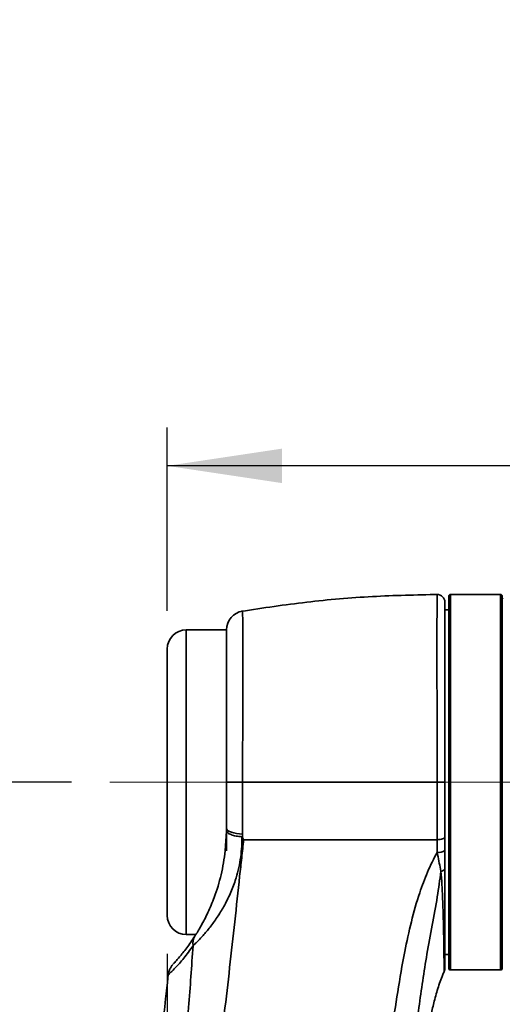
# Model space of a CAD drawing. Header units: millimetres. Extents: x 0 to 297, y 0 to 209.
# Tile 15 of 42: x 65 to 78, y 109 to 134. Entities that reach past the tile are written whole.
import ezdxf

# ---------------------------------------------------------------- set-up
doc = ezdxf.new("R2010")
doc.units = ezdxf.units.MM
doc.linetypes.add('CENTERX2', pattern=[20.32, 12.7, -2.54, 2.54, -2.54])
doc.layers.add('图层0', color=7, linetype='Continuous')
doc.styles.add('SLDTEXTSTYLE1', font='TXT', dxfattribs={"width": 0.7, "bigfont": 'bigfont'})
doc.styles.add('SLDTEXTSTYLE2', font='TXT', dxfattribs={"width": 0.7})
doc.dimstyles.new('SLDDIMSTYLE0', dxfattribs={"dimtxt": 4.5, "dimasz": 3, "dimexe": 0, "dimexo": 0.0625, "dimgap": 1.125, "dimtad": 2, "dimlfac": 10, "dimrnd": 1e-09, "dimzin": 12, "dimdsep": 46, "dimtxsty": 'SLDTEXTSTYLE2', "dimsah": 1, "dimcen": 0.09, "dimadec": 0, "dimazin": 3, "dimtfac": 1, "dimtofl": 0, "dimtmove": 0, "dimatfit": 3, "dimfxl": 0, "dimfrac": 2, "dimtolj": 1, "dimtzin": 12, "dimarcsym": 0})
doc.dimstyles.new('SLDDIMSTYLE7', dxfattribs={"dimtxt": 3.5, "dimasz": 3, "dimexe": 0, "dimexo": 0.0625, "dimgap": 0.875, "dimtad": 0, "dimtih": 1, "dimtoh": 1, "dimlfac": 3, "dimrnd": 1e-09, "dimzin": 12, "dimdsep": 46, "dimtxsty": 'SLDTEXTSTYLE2', "dimblk1": 'NONE', "dimblk2": 'NONE', "dimsah": 1, "dimcen": 0, "dimadec": 0, "dimazin": 3, "dimtol": 1, "dimtp": 0.03, "dimtm": -0.01, "dimtfac": 1, "dimtmove": 0, "dimatfit": 3, "dimldrblk": 'NONE', "dimfxl": 0, "dimfrac": 2, "dimtolj": 1, "dimarcsym": 0})
doc.dimstyles.new('SLDDIMSTYLE8', dxfattribs={"dimtxt": 3.5, "dimasz": 3, "dimexe": 0, "dimexo": 0.0625, "dimgap": 0.875, "dimtad": 0, "dimtih": 1, "dimtoh": 1, "dimlfac": 3, "dimrnd": 1e-09, "dimzin": 12, "dimdsep": 46, "dimtxsty": 'SLDTEXTSTYLE2', "dimblk1": 'NONE', "dimblk2": 'NONE', "dimsah": 1, "dimcen": 0, "dimadec": 0, "dimazin": 3, "dimtfac": 1, "dimtmove": 0, "dimatfit": 3, "dimldrblk": 'NONE', "dimfxl": 0, "dimfrac": 2, "dimtolj": 1, "dimtzin": 12, "dimarcsym": 0})

# ---------------------------------------------------------------- blocks, each defined once
blk = doc.blocks.new('_D_1')
at = {"layer": '图层0'}
for p, q in [((68.911, 118.901), (68.911, 123.682)), ((91.605, 119.392), (91.605, 123.682)), ((91.605, 122.682), (68.911, 122.682)), ((91.605, 122.682), (103.122, 122.682))]:
    blk.add_line(p, q, dxfattribs=at)
for points in [[(68.911, 122.682), (71.911, 122.232), (71.911, 123.132)], [(91.605, 122.682), (88.605, 123.132), (88.605, 122.232)]]:
    blk.add_solid(points, dxfattribs=at)
at = {"layer": '图层0', "insert": (95.266, 128.482), "char_height": 4.5, "attachment_point": 1, "style": 'SLDTEXTSTYLE2'}
blk.add_mtext('227', dxfattribs=at)
blk = doc.blocks.new('_D_4')
at = {"layer": '图层0'}
for p, q in [((69.661, 163.926), (49.561, 163.926)), ((50.561, 163.926), (50.561, 114.426)), ((66.411, 114.426), (49.561, 114.426))]:
    blk.add_line(p, q, dxfattribs=at)
for points in [[(50.561, 163.926), (50.111, 160.926), (51.011, 160.926)], [(50.561, 114.426), (51.011, 117.426), (50.111, 117.426)]]:
    blk.add_solid(points, dxfattribs=at)
at = {"layer": '图层0', "insert": (44.76, 135.248), "char_height": 4.5, "attachment_point": 1, "rotation": 90, "style": 'SLDTEXTSTYLE2'}
blk.add_mtext('495', dxfattribs=at)
blk = doc.blocks.new('_D_5')
at = {"layer": '图层0'}
for p, q in [((66.411, 114.426), (49.561, 114.426)), ((50.561, 114.426), (50.561, 68.926)), ((64.061, 68.926), (49.561, 68.926))]:
    blk.add_line(p, q, dxfattribs=at)
for points in [[(50.561, 114.426), (50.111, 111.426), (51.011, 111.426)], [(50.561, 68.926), (51.011, 71.926), (50.111, 71.926)]]:
    blk.add_solid(points, dxfattribs=at)
at = {"layer": '图层0', "insert": (44.76, 87.748), "char_height": 4.5, "attachment_point": 1, "rotation": 90, "style": 'SLDTEXTSTYLE2'}
blk.add_mtext('455', dxfattribs=at)
blk = doc.blocks.new('_D_8')
at = {"layer": '图层0'}
for p, q in [((68.911, 109.951), (68.911, 105.443)), ((68.911, 106.443), (53.365, 106.443)), ((68.911, 106.443), (84.161, 106.443))]:
    blk.add_line(p, q, dxfattribs=at)
for points in [[(68.911, 106.443), (71.911, 105.993), (71.911, 106.893)], [(84.161, 106.443), (81.161, 106.893), (81.161, 105.993)]]:
    blk.add_solid(points, dxfattribs=at)
at = {"layer": '图层0', "insert": (53.365, 112.244), "char_height": 4.5, "attachment_point": 1, "style": 'SLDTEXTSTYLE2'}
blk.add_mtext('152.5', dxfattribs=at)
blk = doc.blocks.new('_D_10')
at = {"layer": '图层0'}
for p, q in [((81.004, 182.326), (41.517, 182.326)), ((42.517, 182.326), (42.517, 46.926)), ((75.411, 46.926), (41.517, 46.926))]:
    blk.add_line(p, q, dxfattribs=at)
for start, end in [(63.4349, 116.5651), (243.4349, 296.5651)]:
    blk.add_arc((39.898, 114.626), 5.856, start, end, dxfattribs=at)
for points in [[(42.517, 182.326), (42.067, 179.326), (42.967, 179.326)], [(42.517, 46.926), (42.967, 49.926), (42.067, 49.926)]]:
    blk.add_solid(points, dxfattribs=at)
at = {"layer": '图层0', "insert": (36.716, 109.389), "char_height": 4.5, "attachment_point": 1, "rotation": 90, "style": 'SLDTEXTSTYLE2'}
blk.add_mtext('1354', dxfattribs=at)
blk = doc.blocks.new('SW_SYMBOL_HOLE_DEPTH')
at = {"layer": '图层0', "color": 0}
for p, q in [((0, 875), (800, 875)), ((400, 875), (400, 75)), ((100, 555), (400, 75)), ((700, 555), (400, 75))]:
    blk.add_line(p, q, dxfattribs=at)
blk = doc.blocks.new('_D_22')
at = {"layer": '图层0'}
blk.add_line((190.522, 127.2), (169.468, 127.2), dxfattribs=at)
at = {"layer": '图层0', "xscale": 0.004072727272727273, "yscale": 0.004072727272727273, "zscale": 0.004072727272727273}
blk.add_blockref('SW_SYMBOL_HOLE_DEPTH', (183.231, 127.487), dxfattribs=at)
at = {"layer": '图层0', "attachment_point": 1, "style": 'SLDTEXTSTYLE2'}
for s, insert, char_height in [('0.03', (178.575, 132.352), 2), ('%%c', (169.468, 131.712), 3.5), ('+', (177.412, 132.352), 2), ('4', (173.338, 131.712), 3.5), ('6', (186.897, 131.712), 3.5), ('0.01', (178.575, 130.024), 2), ('+', (177.412, 130.024), 2)]:
    blk.add_mtext(s, dxfattribs=dict(at, insert=insert, char_height=char_height))
blk = doc.blocks.new('_None')
blk = doc.blocks.new('_D_23')
at = {"layer": '图层0'}
blk.add_line((232.317, 127.552), (258.142, 127.552), dxfattribs=at)
at = {"layer": '图层0', "char_height": 3.5, "attachment_point": 1}
for s, insert, style in [('贯穿', (249.927, 131.061), 'SLDTEXTSTYLE1'), ('6-', (233.904, 131.061), 'SLDTEXTSTYLE2'), ('%%c', (237.978, 131.061), 'SLDTEXTSTYLE2'), ('6.6', (241.848, 131.061), 'SLDTEXTSTYLE2'), ('圆周均布', (237.876, 126.988), 'SLDTEXTSTYLE1')]:
    blk.add_mtext(s, dxfattribs=dict(at, insert=insert, style=style))

msp = doc.modelspace()

# ---------------------------------------------------------------- linework, layer by layer
at = {"color": 7, "linetype": 'Continuous', "lineweight": 35}
for p, q in [((76.260688, 114.426152), (76.260688, 119.276152)), ((77.610689, 119.326152), (76.310688, 119.326152)), ((77.660689, 119.276152), (77.660689, 109.576152)), ((76.260688, 118.926152), (76.160688, 118.926152)), ((70.460688, 118.401152), (69.410688, 118.401152)), ((70.460695, 118.401143), (70.460688, 118.401152)), ((70.460688, 114.426152), (70.460688, 118.401152)), ((68.910688, 114.426152), (68.910688, 117.901152)), ((68.910688, 110.951152), (68.910688, 114.426152)), ((70.460688, 112.633207), (70.460688, 114.426152)), ((76.260688, 109.576152), (76.260688, 114.426152)), ((70.461245, 113.151471), (70.427336, 112.630739)), ((70.461588, 113.209044), (70.461245, 113.151471)), ((70.879169, 113.070423), (70.878407, 112.984558)), ((70.878407, 112.984558), (70.905454, 112.926151)), ((76.160688, 112.987104), (76.160688, 112.645872)), ((76.160688, 112.645872), (76.160688, 112.173617)), ((69.410688, 110.451152), (69.660664, 110.451152)), ((76.160688, 109.926152), (76.260688, 109.926152)), ((76.310688, 109.526152), (77.610689, 109.526152)), ((68.946119, 109.404784), (68.946438, 109.405074))]:
    msp.add_line(p, q, dxfattribs=at)
at = {"color": 8, "linetype": 'Continuous', "lineweight": 35}
for p, q in [((76.310688, 119.326152), (76.310688, 114.426152)), ((77.610689, 109.526152), (77.610689, 119.326152)), ((69.410688, 118.401152), (69.410688, 114.426152)), ((69.410688, 114.426152), (69.410688, 110.451152)), ((76.310688, 114.426152), (76.310688, 109.526152))]:
    msp.add_line(p, q, dxfattribs=at)
at = {"color": 7, "linetype": 'Continuous', "lineweight": 35, "flags": 128}
for points in [[(75.959443, 114.426152), (75.998637, 114.426152), (76.036361, 114.426152), (76.071154, 114.426151), (76.101669, 114.42615), (76.126722, 114.426149), (76.145345, 114.426148), (76.156815, 114.426147), (76.160688, 114.426146)], [(70.461588, 113.209044), (70.473671, 113.184146), (70.49953, 113.160207), (70.538431, 113.137902), (70.589276, 113.117864), (70.650626, 113.100658), (70.720745, 113.086772), (70.797652, 113.076597), (70.879169, 113.070423)], [(76.160688, 112.173617), (76.158896, 112.162549), (76.153552, 112.15168), (76.144751, 112.141204), (76.132652, 112.131309), (76.117472, 112.122172), (76.099481, 112.113956), (76.079004, 112.106811), (76.056406, 112.100862)]]:
    msp.add_lwpolyline(points, dxfattribs=at)
at = {"color": 7, "linetype": 'Continuous', "lineweight": 35}
for centre, radius, start, end in [((75.960688, 119.12553), 0.2, 359.9999873, 91.075362), ((76.310688, 119.276152), 0.05, 90, 180), ((77.610689, 119.276152), 0.05, 0, 90), ((77.690689, 119.200523), 0.03, 100.4415267, 180.0062243), ((70.960688, 118.398568), 0.5, 99.6129636, 180.0001377), ((69.410688, 117.901152), 0.5, 90, 180), ((76.007167, 112.841482), 0.248661, 258.9776246, 308.1258103), ((69.410688, 110.951152), 0.5, 180, 270), ((69.94019, 110.22163), 0.358669, 148.0174625, 190.1412971), ((75.960689, 109.571997), 0.199999, 336.9991581, 0.0064118), ((76.310688, 109.576152), 0.05, 180, 270), ((77.610689, 109.576152), 0.05, 270, 0)]:
    msp.add_arc(centre, radius, start, end, dxfattribs=at)
for points, knots in [([(75.990392, 119.325703), (75.416314, 119.313505), (74.268448, 119.289115), (72.55117, 119.142506), (71.415951, 118.972007), (70.848283, 118.886749)], [0, 0, 0, 0, 0.333423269, 0.666677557, 1, 1, 1, 1]), ([(76.160688, 119.125321), (76.160688, 119.117633), (76.160688, 119.102225), (76.160688, 118.976767), (76.160688, 118.779059), (76.160688, 118.505631), (76.160688, 118.162824), (76.160688, 117.75668), (76.160688, 117.294199), (76.160688, 116.78242), (76.160688, 116.230715), (76.160688, 115.648022), (76.160688, 115.04336), (76.160688, 114.632093), (76.160688, 114.426146)], [0, 0, 0, 0, 0.083034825, 0.166396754, 0.249468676, 0.332921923, 0.416371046, 0.499600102, 0.582847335, 0.666291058, 0.749715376, 0.832762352, 0.916254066, 1, 1, 1, 1]), ([(70.461463, 118.42193), (70.461459, 118.423336), (70.461396, 118.442279), (70.461645, 118.370927), (70.462116, 118.204095), (70.462737, 117.915555), (70.463191, 117.533285), (70.463204, 117.060121), (70.462837, 116.513945), (70.46223, 115.907291), (70.461751, 115.341566), (70.461495, 114.844218), (70.461465, 114.566097), (70.461449, 114.427037)], [0, 0, 0, 0, 0.008602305, 0.115924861, 0.223247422, 0.330570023, 0.43789262, 0.545215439, 0.652538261, 0.759860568, 0.867182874, 0.933591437, 1, 1, 1, 1]), ([(70.461449, 114.427037), (70.461418, 114.261333), (70.461356, 113.927298), (70.461477, 113.520448), (70.461561, 113.284135), (70.461588, 113.209044)], [0, 0, 0, 0, 0.401765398, 0.80990543, 1, 1, 1, 1]), ([(70.461449, 114.427037), (70.470146, 114.426931), (70.487489, 114.426719), (70.582434, 114.426445), (70.715144, 114.426236), (70.82439, 114.42618), (70.879012, 114.426152)], [0, 0, 0, 0, 0.251122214, 0.500748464, 0.750374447, 1, 1, 1, 1]), ([(70.879013, 114.426152), (70.879013, 114.42615), (70.878477, 114.289841), (70.87816, 113.990481), (70.878787, 113.534245), (70.879043, 113.224001), (70.879169, 113.070423)], [0, 0, 0, 0, 0.000004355, 0.296849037, 0.651923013, 1, 1, 1, 1]), ([(75.959443, 114.426152), (75.482934, 114.426152), (74.53016, 114.426152), (73.206372, 114.426152), (71.98865, 114.426152), (71.248927, 114.426152), (70.879012, 114.426152)], [0, 0, 0, 0, 0.280087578, 0.560032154, 0.779984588, 1, 1, 1, 1]), ([(75.959435, 112.926152), (75.959435, 112.926154), (75.959096, 113.142714), (75.959112, 113.501126), (75.959375, 114.005245), (75.95942, 114.285842), (75.959443, 114.426152)], [0, 0, 0, 0, 0.000003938, 0.447703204, 0.723827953, 1, 1, 1, 1]), ([(76.160688, 114.426146), (76.160688, 114.181833), (76.160688, 113.693394), (76.160688, 113.222473), (76.160688, 112.987104)], [0, 0, 0, 0, 0.500193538, 1, 1, 1, 1]), ([(70.861923, 113.001734), (70.808829, 113.007346), (70.70164, 113.018676), (70.572793, 113.055534), (70.484846, 113.101318), (70.468871, 113.135266), (70.461245, 113.151471)], [0, 0, 0, 0, 0.25200881, 0.508762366, 0.765519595, 1, 1, 1, 1]), ([(70.905454, 112.926152), (70.905454, 112.92615), (70.891629, 112.769479), (70.856852, 112.453515), (70.776956, 111.742731), (70.678298, 110.787162), (70.543004, 109.589825), (70.377128, 108.161126), (70.177978, 106.503199), (69.94741, 104.558187), (69.703848, 102.55575), (69.46573, 100.494274), (69.339241, 99.116022), (69.289336, 98.426155), (69.289336, 98.426153)], [0, 0, 0, 0, 0.000000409, 0.034082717, 0.068170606, 0.150941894, 0.233809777, 0.316672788, 0.446356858, 0.576048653, 0.717378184, 0.858714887, 0.999999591, 1, 1, 1, 1]), ([(70.861923, 113.001734), (70.862059, 112.991435), (70.864653, 112.795268), (70.835159, 112.409623), (70.717298, 111.919433), (70.55901, 111.5109), (70.398058, 111.188416), (70.217976, 110.89594), (70.031245, 110.638503), (69.861932, 110.437091), (69.723234, 110.289018), (69.637887, 110.205123), (69.59808, 110.168545), (69.587124, 110.158477)], [0, 0, 0, 0, 0.008950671, 0.170492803, 0.332067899, 0.438494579, 0.544901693, 0.643629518, 0.74225785, 0.838679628, 0.906531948, 0.974274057, 1, 1, 1, 1]), ([(70.878408, 112.984559), (70.87662, 112.988274), (70.873939, 112.993841), (70.868665, 112.999085), (70.864976, 113.001223), (70.862911, 113.001568), (70.861923, 113.001734)], [0, 0, 0, 0, 0.499601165, 0.748836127, 0.879906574, 1, 1, 1, 1]), ([(75.959435, 112.926152), (75.472615, 112.926152), (74.499251, 112.926152), (73.169701, 112.926152), (71.971254, 112.926152), (71.260757, 112.926152), (70.905454, 112.926152)], [0, 0, 0, 0, 0.2875038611, 0.5748454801, 0.7873899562, 1, 1, 1, 1]), ([(75.959625, 112.597409), (75.959617, 112.707555), (75.95961, 112.817703), (75.959435, 112.92615), (75.959435, 112.926152)], [0, 0, 0, 0, 0.999982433, 1, 1, 1, 1]), ([(69.635963, 110.411603), (69.659574, 110.448811), (69.707798, 110.524808), (69.826505, 110.727384), (69.979971, 111.023682), (70.166808, 111.471677), (70.335063, 112.012396), (70.396442, 112.423713), (70.427336, 112.630739)], [0, 0, 0, 0, 0.08172527, 0.166922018, 0.334803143, 0.507760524, 0.752243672, 1, 1, 1, 1]), ([(74.093247, 98.457151), (74.135195, 99.472458), (74.206655, 101.202077), (74.355363, 103.644203), (74.527378, 105.778602), (74.723433, 107.550241), (74.924104, 108.958086), (75.091955, 109.919008), (75.278059, 110.782762), (75.472679, 111.476009), (75.698027, 112.085602), (75.872175, 112.426315), (75.959625, 112.597409)], [0, 0, 0, 0, 0.212051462, 0.361238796, 0.510508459, 0.658897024, 0.733314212, 0.80771921, 0.863029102, 0.91855388, 0.95910074, 1, 1, 1, 1]), ([(76.056406, 112.100862), (76.02874, 112.243083), (75.997362, 112.404387), (75.963617, 112.57699), (75.959625, 112.597409)], [0, 0, 0, 0, 0.881699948, 1, 1, 1, 1]), ([(76.160688, 112.173617), (76.160688, 111.980009), (76.160688, 111.592873), (76.160688, 111.081891), (76.160688, 110.631468), (76.160688, 110.25299), (76.160688, 109.952847), (76.160688, 109.731788), (76.160688, 109.608415), (76.160688, 109.557214), (76.160688, 109.572431), (76.160688, 109.572657)], [0, 0, 0, 0, 0.12487104, 0.249691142, 0.374659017, 0.499377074, 0.624409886, 0.748652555, 0.873850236, 0.998119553, 1, 1, 1, 1]), ([(69.075792, 109.689523), (69.074099, 109.687735), (69.067348, 109.680605), (69.122865, 109.739956), (69.237689, 109.870603), (69.418035, 110.090228), (69.563284, 110.304425), (69.635963, 110.411603)], [0, 0, 0, 0, 0.0660785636, 0.2634677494, 0.4611409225, 0.730370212, 1, 1, 1, 1]), ([(68.666924, 98.426151), (68.711826, 98.950542), (68.801636, 99.999368), (68.969259, 102.097635), (69.143498, 104.309744), (69.326466, 106.634865), (69.466175, 108.448317), (69.549172, 109.62186), (69.587124, 110.158477)], [0, 0, 0, 0, 0.13410458, 0.268220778, 0.5364297, 0.69947275, 0.86258021, 1, 1, 1, 1]), ([(69.055352, 109.665677), (69.053658, 109.663663), (69.050461, 109.659863), (69.041313, 109.648434), (69.021739, 109.622145), (68.986392, 109.564532), (68.954609, 109.489157), (68.946527, 109.429884), (68.94322, 109.405629)], [0, 0, 0, 0, 0.1021156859, 0.1926681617, 0.2767585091, 0.4714784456, 0.783722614, 1, 1, 1, 1]), ([(74.727125, 98.700501), (74.728418, 98.733397), (74.731341, 98.807752), (74.737191, 98.95039), (74.744386, 99.119328), (74.752354, 99.299236), (74.76112, 99.489779), (74.770746, 99.691332), (74.780325, 99.883839), (74.790052, 100.072015), (74.800109, 100.260152), (74.81308, 100.491697), (74.829441, 100.769097), (74.849765, 101.092502), (74.88242, 101.574592), (74.929108, 102.190155), (74.988255, 102.860626), (75.046056, 103.43893), (75.096934, 103.905925), (75.148362, 104.346212), (75.204307, 104.794736), (75.256569, 105.186951), (75.29894, 105.491407), (75.332577, 105.727583), (75.37512, 106.018), (75.429418, 106.372074), (75.496931, 106.78878), (75.577998, 107.258744), (75.65951, 107.700179), (75.739954, 108.093736), (75.811262, 108.418229), (75.897837, 108.767834), (75.997636, 109.13423), (76.097716, 109.373563), (76.14766, 109.493)], [0, 0, 0, 0, 0.044779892, 0.101216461, 0.149532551, 0.189970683, 0.222904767, 0.248976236, 0.26943364, 0.278335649, 0.293865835, 0.311392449, 0.331021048, 0.356639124, 0.384710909, 0.440297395, 0.496267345, 0.536938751, 0.571746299, 0.602514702, 0.637197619, 0.673977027, 0.69200749, 0.706722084, 0.727933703, 0.758393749, 0.787740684, 0.823410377, 0.866257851, 0.889262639, 0.914264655, 0.941387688, 0.970750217, 1, 1, 1, 1]), ([(68.940924, 109.405358), (68.688965, 107.160735), (68.278499, 103.504034), (67.933425, 99.840624), (67.800171, 98.425955)], [0, 0, 0, 0, 0.613838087, 1, 1, 1, 1])]:
    msp.add_open_spline(points, degree=3, knots=knots, dxfattribs=at)
at = {"color": 8, "linetype": 'Continuous', "lineweight": 35}
for points, knots in [([(75.959443, 114.426152), (75.959443, 114.426154), (75.959443, 114.59628), (75.959147, 115.039357), (75.958069, 115.615429), (75.956888, 116.142245), (75.955724, 116.652224), (75.954768, 117.132729), (75.954255, 117.57198), (75.954069, 117.979248), (75.9544, 118.337531), (75.955173, 118.638596), (75.956164, 118.898931), (75.957382, 119.098683), (75.958447, 119.229816), (75.959253, 119.310768), (75.95927, 119.311028), (75.959279, 119.311179)], [0, 0, 0, 0, 0.000000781, 0.066404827, 0.172873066, 0.2277341, 0.282595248, 0.389022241, 0.443829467, 0.498636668, 0.604131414, 0.658427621, 0.712723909, 0.817560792, 0.871523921, 0.925486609, 1, 1, 1, 1]), ([(70.879307, 118.879031), (70.879351, 118.87787), (70.879436, 118.875597), (70.881498, 118.7703), (70.884058, 118.592201), (70.886958, 118.290492), (70.888817, 117.845387), (70.888813, 117.302139), (70.886995, 116.687508), (70.883853, 116.001413), (70.881024, 115.379103), (70.879325, 114.847604), (70.879117, 114.567082), (70.879012, 114.426152)], [0, 0, 0, 0, 0.076982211, 0.150831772, 0.225734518, 0.334769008, 0.447060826, 0.553493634, 0.662870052, 0.769706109, 0.879669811, 0.939547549, 1, 1, 1, 1]), ([(76.056406, 112.100862), (76.027625, 111.879402), (75.967592, 111.417471), (75.826729, 110.693831), (75.653013, 109.731486), (75.476461, 108.547863), (75.30332, 107.145505), (75.157864, 105.749388), (75.08586, 104.819489), (75.050317, 104.360471)], [0, 0, 0, 0, 0.090859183, 0.189518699, 0.28829399, 0.467215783, 0.646325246, 0.825418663, 1, 1, 1, 1]), ([(76.141644, 109.495364), (76.141668, 109.492686), (76.141856, 109.471824), (76.141043, 109.560922), (76.138917, 109.766852), (76.135029, 110.090839), (76.128386, 110.500758), (76.11868, 110.946326), (76.103813, 111.375456), (76.085939, 111.750693), (76.066277, 111.98382), (76.056406, 112.100862)], [0, 0, 0, 0, 0.0227576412, 0.1773038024, 0.3243192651, 0.4751896, 0.6073118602, 0.7422029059, 0.8504223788, 0.9249039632, 1, 1, 1, 1]), ([(69.587124, 110.158477), (69.505516, 110.045442), (69.341177, 109.817818), (69.135073, 109.591553), (69.000347, 109.455512), (68.935794, 109.395282), (68.943823, 109.402671), (68.946119, 109.404784)], [0, 0, 0, 0, 0.259505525, 0.522577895, 0.719030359, 0.919669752, 1, 1, 1, 1])]:
    msp.add_open_spline(points, degree=3, knots=knots, dxfattribs=at)
at = {"color": 7, "linetype": 'Continuous', "lineweight": 35}
msp.add_open_spline([(76.160688, 112.987116), (76.157657, 112.979097), (76.151595, 112.963059), (76.104993, 112.942861), (76.038426, 112.928785), (75.985765, 112.927038), (75.959435, 112.926164)], degree=3, dxfattribs=at)
at = {"layer": '图层0', "linetype": 'CENTERX2', "lineweight": 18, "ltscale": 2}
msp.add_line((79.610689, 114.426152), (67.410688, 114.426152), dxfattribs=at)

# ---------------------------------------------------------------- dimensions: what is measured, and where the dimension line sits
at = {"layer": '图层0'}
dim = msp.add_linear_dim(base=(42.516772, 46.926152), p1=(82.004053, 182.326152), p2=(76.410688, 46.926152), angle=90, text='(<>)', dimstyle='SLDDIMSTYLE0', dxfattribs=at)
dim.commit()
dim.dimension.update_dxf_attribs({"geometry": '_D_10', "text_midpoint": (42.516772, 114.626152), "dimtype": 160})
for base, p1, p2, picture, middle in [((50.560688, 114.426152), (70.660688, 163.926152), (67.410688, 114.426152), '_D_4', (50.560688, 139.176152)), ((50.560688, 68.926152), (67.410688, 114.426152), (65.060688, 68.926152), '_D_5', (50.560688, 91.676152))]:
    dim = msp.add_linear_dim(base=base, p1=p1, p2=p2, angle=90, dimstyle='SLDDIMSTYLE0', dxfattribs=at)
    dim.commit()
    dim.dimension.update_dxf_attribs({"geometry": picture, "text_midpoint": middle, "dimtype": 160})
for p1, text, dimstyle, picture, middle in [((0.804226, 0.5785), '<>{\\fGDT;x}6', 'SLDDIMSTYLE7', '_D_22', (179.200983, 129.737283)), ((1.466959, 0.852814), '6-<> 贯穿\\P圆周均布', 'SLDDIMSTYLE8', '_D_23', (246.023408, 127.049437))]:
    dim = msp.add_diameter_dim_2p(p1=p1, p2=(0, 0), text=text, dimstyle=dimstyle, dxfattribs=at)
    dim.commit()
    dim.dimension.update_dxf_attribs({"geometry": picture, "text_midpoint": middle, "dimtype": 163})
for base, p1, p2, picture, middle in [((68.910688, 122.681513), (91.604687, 118.391746), (68.910688, 117.901152), '_D_1', (99.19369, 122.681513)), ((84.160688, 106.442889), (68.910688, 110.951152), (84.160688, 46.017508), '_D_8', (59.911668, 106.442889))]:
    dim = msp.add_linear_dim(base=base, p1=p1, p2=p2, dimstyle='SLDDIMSTYLE0', dxfattribs=at)
    dim.commit()
    dim.dimension.update_dxf_attribs({"geometry": picture, "text_midpoint": middle, "dimtype": 160})

doc.saveas('drawing.dxf')
